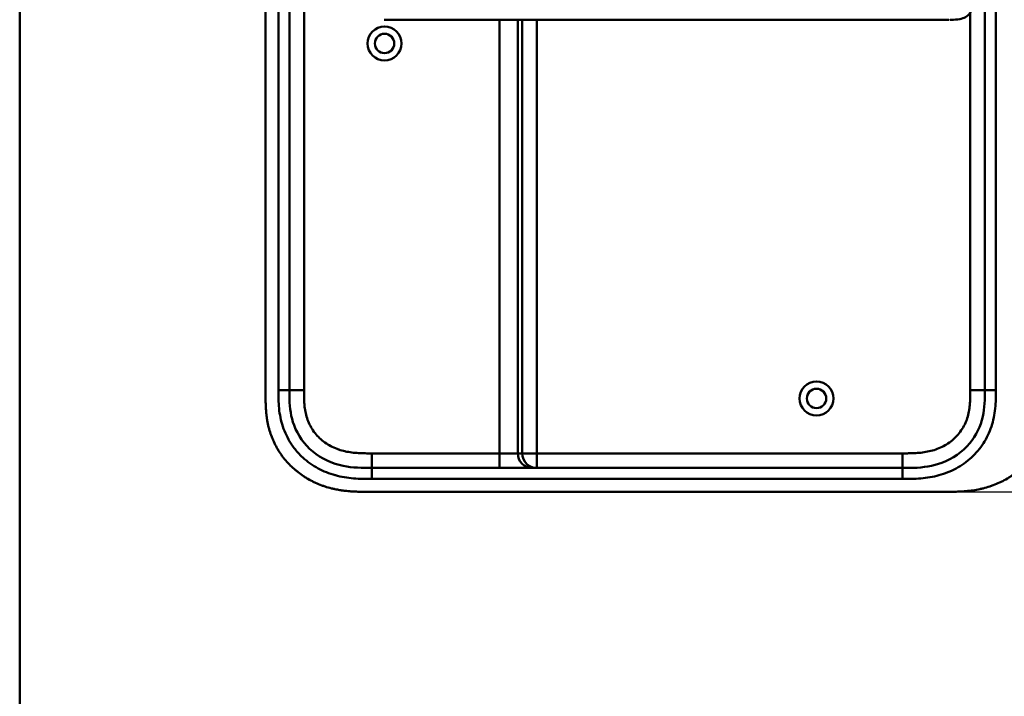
# Model space of a CAD drawing. Header units: millimetres. Extents: x 20 to 833, y 20 to 574.
# Tile 7 of 13: x 20 to 289, y 213 to 398. Entities that reach past the tile are written whole.
import ezdxf

# ---------------------------------------------------------------- set-up
doc = ezdxf.new("R2010")
doc.units = ezdxf.units.MM
doc.header["$LTSCALE"] = 2
for name, color, linetype, lineweight in [('Bemaßungen(DIN)', 7, 'Continuous', 25), ('Sichtbare Kanten(DIN)', 7, 'Continuous', 50), ('Sichtbare tangentiale Kanten(DIN)', 7, 'Continuous', 50), ('Skizziergeometrie(DIN)', 7, 'Continuous', 50)]:
    doc.layers.add(name, color=color, linetype=linetype, lineweight=lineweight)
doc.styles.add('STANDARD-DIN~0', font='arial.ttf')
doc.dimstyles.new('CAD-LAN', dxfattribs={"dimscale": 2, "dimtxt": 3.5, "dimasz": 2.5, "dimexe": 3.175, "dimexo": 0, "dimgap": 0.8, "dimtad": 1, "dimrnd": 1e-08, "dimtxsty": 'STANDARD-DIN~0', "dimcen": 0.09, "dimdle": 10, "dimclrd": 250, "dimclre": 250, "dimclrt": 250, "dimadec": 0, "dimazin": 2, "dimtfac": 1, "dimtmove": 0, "dimatfit": 3, "dimfxl": 1, "dimtolj": 1, "dimtzin": 0, "dimlwd": 25, "dimlwe": 25, "dimarcsym": 0})

# ---------------------------------------------------------------- blocks, each defined once
blk = doc.blocks.new('Ränder Standardrahmen')
at = {"layer": 'Skizziergeometrie(DIN)', "flags": 128}
blk.add_lwpolyline([(10, 10), (10, 287), (410, 287), (410, 10), (10, 10)], dxfattribs=at)
blk = doc.blocks.new('*D22')
at = {"layer": 'Bemaßungen(DIN)', "color": 250, "linetype": 'Continuous', "lineweight": 25, "true_color": 0x3f3f3f, "transparency": 16777216}
for p, q in [((273.13, 514.11), (350.77, 514.11)), ((344.42, 509.11), (344.42, 274.11)), ((273.69, 269.11), (350.77, 269.11))]:
    blk.add_line(p, q, dxfattribs=at)
at = {"layer": 'Bemaßungen(DIN)', "color": 250, "linetype": 'Continuous', "true_color": 0x3f3f3f, "transparency": 16777216}
for points in [[(343.59, 509.11), (345.26, 509.11), (344.42, 514.11)], [(343.59, 274.11), (345.26, 274.11), (344.42, 269.11)]]:
    blk.add_solid(points, dxfattribs=at)
at = {"layer": 'Defpoints', "color": 0, "linetype": 'Continuous', "transparency": 16777216}
for p in [(273.13, 514.11), (273.69, 269.11), (344.42, 269.11)]:
    blk.add_point(p, dxfattribs=at)
at = {"layer": 'Bemaßungen(DIN)', "color": 250, "linetype": 'Continuous', "lineweight": 25, "true_color": 0x3f3f3f, "transparency": 16777216, "insert": (335.68, 383.8), "char_height": 7, "attachment_point": 1, "rotation": 90, "style": 'STANDARD-DIN~0'}
blk.add_mtext('\\A1;245', dxfattribs=at)

msp = doc.modelspace()

# ---------------------------------------------------------------- linework, layer by layer
at = {"layer": 'Sichtbare Kanten(DIN)'}
for p, q in [((87.167, 487.33), (87.167, 295.899)), ((93.667, 296.899), (93.667, 486.33)), ((283.667, 486.33), (283.667, 296.899)), ((119.53, 398.111), (246.381, 398.111)), ((273.791, 398.111), (273.791, 398.111)), ((261.129, 275.614), (116.205, 275.614)), ((115.206, 269.114), (273.688, 269.114))]:
    msp.add_line(p, q, dxfattribs=at)
for centre, radius in [((119.667, 391.614), 4.65), ((119.667, 391.614), 2.65), ((237.667, 294.614), 4.65), ((237.667, 294.614), 2.65)]:
    msp.add_circle(centre, radius, dxfattribs=at)
for points, knots in [([(274.174, 428.111), (274.174, 428.111), (274.174, 428.111), (274.175, 428.111), (274.175, 428.111), (274.175, 428.111), (274.175, 428.111), (274.175, 428.111), (274.176, 428.111), (274.176, 428.111), (274.177, 428.111), (274.178, 428.111), (274.178, 428.111), (274.181, 428.111), (274.182, 428.111), (274.188, 428.111), (274.192, 428.111), (274.208, 428.111), (274.22, 428.111), (274.266, 428.111), (274.301, 428.111), (274.438, 428.111), (274.541, 428.111), (274.952, 428.108), (275.259, 428.103), (276.476, 428.044), (277.368, 427.902), (278.562, 427.3), (278.95, 427.017), (279.73, 426.198), (280.102, 425.594), (280.613, 424.313), (280.787, 423.653), (281.029, 422.262), (281.097, 421.518), (281.184, 419.738), (281.176, 418.691), (281.176, 414.996), (281.176, 412.343), (281.176, 407.758), (281.241, 405.777), (280.898, 403.075), (280.725, 402.266), (280.233, 400.905), (279.919, 400.322), (279.211, 399.436), (278.82, 399.099), (277.909, 398.561), (277.371, 398.379), (276.066, 398.129), (275.271, 398.113), (274.422, 398.111), (274.374, 398.111), (274.301, 398.111), (274.276, 398.111), (274.24, 398.111), (274.227, 398.111), (274.208, 398.111), (274.202, 398.111), (274.192, 398.111), (274.189, 398.111), (274.184, 398.111), (274.182, 398.111), (274.18, 398.111), (274.179, 398.111), (274.177, 398.111), (274.177, 398.111), (274.176, 398.111), (274.175, 398.111), (274.175, 398.111), (274.175, 398.111), (274.175, 398.111), (274.174, 398.111), (274.174, 398.111), (274.174, 398.111), (274.174, 398.111)], [0, 0, 0, 0, 0.0000252, 0.0000252, 0.0000657, 0.0000657, 0.0001082, 0.0001082, 0.0001738, 0.0001738, 0.0002867, 0.0002867, 0.0005136, 0.0005136, 0.0010499, 0.0010499, 0.0026039, 0.0026039, 0.0072616, 0.0072616, 0.0212292, 0.0212292, 0.0631285, 0.0631285, 0.1888417, 0.1888417, 0.5689951, 0.5689951, 0.7719774, 0.7719774, 1.0315425, 1.0315425, 1.2481307, 1.2481307, 1.4719729, 1.4719729, 1.7848025, 1.7848025, 2.5805266, 2.5805266, 3.160554, 3.160554, 3.4157877, 3.4157877, 3.6519695, 3.6519695, 3.8657989, 3.8657989, 4.1108827, 4.1108827, 4.4368692, 4.4368692, 4.4566519, 4.4566519, 4.4665438, 4.4665438, 4.471493, 4.471493, 4.4739733, 4.4739733, 4.4752207, 4.4752207, 4.4758524, 4.4758524, 4.4761765, 4.4761765, 4.4763467, 4.4763467, 4.476439, 4.476439, 4.4764904, 4.4764904, 4.4765188, 4.4765188, 4.4765488, 4.4765488, 4.4765488, 4.4765488]), ([(273.009, 398.111), (272.624, 398.111), (272.257, 398.111), (271.452, 398.111), (271.033, 398.111), (269.768, 398.111), (268.879, 398.111), (266.007, 398.111), (263.926, 398.111), (258.779, 398.111), (255.67, 398.111), (250.509, 398.111), (248.445, 398.111), (246.381, 398.111)], [0, 0, 0, 0, 0.1534173, 0.1534173, 0.3047718, 0.3047718, 0.5966116, 0.5966116, 1.2249955, 1.2249955, 2.1545342, 2.1545342, 2.7736042, 2.7736042, 2.7736042, 2.7736042]), ([(273.791, 398.111), (273.791, 398.111), (273.791, 398.111), (273.791, 398.111), (273.791, 398.111), (273.791, 398.111), (273.791, 398.111), (273.791, 398.111), (273.79, 398.111), (273.788, 398.111), (273.787, 398.111), (273.781, 398.111), (273.777, 398.111), (273.759, 398.111), (273.744, 398.111), (273.687, 398.111), (273.642, 398.111), (273.463, 398.111), (273.322, 398.111), (273.126, 398.111), (273.073, 398.111), (273.016, 398.111), (273.014, 398.111), (273.012, 398.111), (273.011, 398.111), (273.01, 398.111), (273.01, 398.111), (273.01, 398.111), (273.01, 398.111), (273.009, 398.111), (273.009, 398.111), (273.009, 398.111)], [0.00004605, 0.00004605, 0.00004605, 0.00004605, 0.00007374, 0.00007374, 0.00011546, 0.00011546, 0.00021806, 0.00021806, 0.00046152, 0.00046152, 0.00119141, 0.00119141, 0.00337949, 0.00337949, 0.00994164, 0.00994164, 0.02962738, 0.02962738, 0.08869945, 0.08869945, 0.11084283, 0.11084283, 0.1113618, 0.1113618, 0.11175126, 0.11175126, 0.11179812, 0.11179812, 0.11181175, 0.11181175, 0.11182181, 0.11182181, 0.11182181, 0.11182181]), ([(87.167, 295.899), (87.167, 295.6), (87.167, 295.001), (87.173, 294.248), (87.185, 293.491), (87.203, 292.883), (87.237, 292.12), (87.275, 291.508), (87.35, 290.59), (87.452, 289.67), (87.663, 288.292), (87.918, 287.075), (88.325, 285.572), (88.725, 284.389), (89.317, 282.945), (89.863, 281.82), (90.633, 280.462), (91.318, 279.417), (92.252, 278.167), (93.06, 277.216), (94.141, 276.092), (95.058, 275.248), (96.266, 274.265), (97.277, 273.536), (98.592, 272.703), (99.681, 272.1), (101.083, 271.427), (102.233, 270.954), (103.7, 270.445), (104.893, 270.104), (106.25, 269.791), (107.161, 269.621), (108.076, 269.48), (108.687, 269.4), (109.45, 269.317), (110.061, 269.262), (110.824, 269.208), (111.433, 269.175), (112.346, 269.14), (113.557, 269.115), (114.608, 269.114), (115.206, 269.114)], [0.00000945, 0.00000945, 0.00000945, 0.00000945, 0.02084254, 0.04167563, 0.05209218, 0.07292527, 0.08334182, 0.10417491, 0.11459146, 0.14584109, 0.16667419, 0.20834037, 0.22917346, 0.27083965, 0.29167274, 0.33333892, 0.35417201, 0.3958382, 0.41667129, 0.45833747, 0.47917057, 0.52083675, 0.54166984, 0.58333603, 0.60416912, 0.6458353, 0.66666839, 0.70833458, 0.72916767, 0.77083385, 0.79166695, 0.82291658, 0.83333313, 0.85416622, 0.86458277, 0.88541586, 0.89583241, 0.9166655, 0.92708204, 0.95833168, 0.99999787, 0.99999787, 0.99999787, 0.99999787]), ([(116.205, 275.614), (113.574, 275.614), (110.931, 275.664), (108.409, 276.184), (105.339, 276.816), (102.415, 278.135), (100.033, 280.115), (97.724, 282.034), (95.965, 284.542), (94.948, 287.272), (94.097, 289.553), (93.767, 291.989), (93.692, 294.45), (93.668, 295.267), (93.667, 296.085), (93.667, 296.899)], [-3.5878944, -3.5878944, -3.5878944, -3.5878944, -2.8265881, -2.8265881, -2.8265881, -1.8995162, -1.8995162, -1.8995162, -1.000631, -1.000631, -1.000631, -0.2492213, -0.2492213, -0.2492213, 0, 0, 0, 0]), ([(283.667, 296.899), (283.667, 294.475), (283.618, 292.015), (283.095, 289.673), (282.504, 287.027), (281.322, 284.498), (279.547, 282.361), (277.559, 279.964), (274.869, 278.115), (271.898, 277.025), (269.456, 276.129), (266.84, 275.75), (264.179, 275.653), (263.166, 275.615), (262.146, 275.614), (261.129, 275.614)], [-3.5878945, -3.5878945, -3.5878945, -3.5878945, -2.8454091, -2.8454091, -2.8454091, -2.0068747, -2.0068747, -2.0068747, -1.0669607, -1.0669607, -1.0669607, -0.2943581, -0.2943581, -0.2943581, 0, 0, 0, 0]), ([(273.688, 269.114), (274.098, 269.115), (275.111, 269.119), (276.438, 269.151), (277.965, 269.232), (279.194, 269.34), (280.734, 269.543), (281.966, 269.762), (283.498, 270.118), (284.714, 270.469), (286.213, 270.996), (287.391, 271.488), (288.828, 272.192), (289.946, 272.824), (291.293, 273.698), (292.327, 274.463), (293.555, 275.495), (294.483, 276.379), (295.568, 277.549), (296.371, 278.534), (297.29, 279.819), (297.955, 280.886), (298.694, 282.259), (299.21, 283.386), (299.762, 284.819), (300.13, 285.983), (300.501, 287.449), (300.729, 288.628), (300.938, 290.102), (301.048, 291.278), (301.131, 292.739), (301.167, 294.188), (301.167, 295.331), (301.167, 295.899)], [0.01304212, 0.01304212, 0.01304212, 0.01304212, 0.04166717, 0.08333381, 0.10416714, 0.14583378, 0.1666671, 0.20833375, 0.22916707, 0.27083371, 0.29166704, 0.33333368, 0.354167, 0.39583365, 0.41666697, 0.45833362, 0.47916694, 0.52083358, 0.54166691, 0.58333355, 0.60416687, 0.64583352, 0.66666684, 0.70833349, 0.72916681, 0.77083345, 0.79166678, 0.83333342, 0.85416674, 0.89583339, 0.91666671, 0.95833335, 0.99999585, 0.99999585, 0.99999585, 0.99999585])]:
    msp.add_open_spline(points, degree=3, knots=knots, dxfattribs=at)
msp.add_open_spline([(274.157, 398.111), (274.163, 398.111), (274.168, 398.111), (274.174, 398.111)], degree=3, dxfattribs=at)
at = {"layer": 'Sichtbare tangentiale Kanten(DIN)'}
for p, q in [((97.667, 486.33), (97.667, 296.899)), ((151.093, 279.614), (151.093, 398.111)), ((156.074, 398.111), (156.074, 279.614)), ((157.28, 279.614), (157.28, 398.111)), ((161.264, 398.111), (161.264, 279.614)), ((279.667, 296.899), (279.667, 400.013)), ((93.667, 296.899), (90.667, 296.899)), ((97.667, 296.899), (93.667, 296.899)), ((279.667, 296.899), (283.667, 296.899)), ((286.667, 296.899), (283.667, 296.899)), ((116.204, 279.614), (151.093, 279.614)), ((116.204, 279.614), (116.204, 275.614)), ((151.093, 275.614), (151.093, 279.614)), ((151.093, 279.614), (156.074, 279.614)), ((156.074, 279.614), (157.28, 279.614)), ((157.28, 279.614), (161.264, 279.614)), ((161.264, 279.614), (261.149, 279.614)), ((161.264, 275.614), (161.264, 279.614)), ((261.149, 279.614), (261.149, 275.614)), ((116.205, 275.614), (116.205, 272.614)), ((261.129, 275.614), (261.129, 272.615))]:
    msp.add_line(p, q, dxfattribs=at)
for points in [[(90.667, 486.33), (90.667, 423.186), (90.667, 360.043), (90.667, 296.899)], [(286.667, 296.899), (286.667, 360.042), (286.667, 423.186), (286.667, 486.33)], [(160.058, 275.614), (157.858, 275.614), (156.074, 277.405), (156.074, 279.614)], [(157.28, 279.614), (157.28, 277.405), (159.064, 275.614), (161.264, 275.614)], [(116.205, 272.614), (164.513, 272.614), (212.821, 272.614), (261.129, 272.615)]]:
    msp.add_open_spline(points, degree=3, dxfattribs=at)
for points, knots in [([(90.667, 296.899), (90.667, 296.779), (90.667, 296.66), (90.667, 296.44), (90.667, 296.34), (90.668, 296.14), (90.668, 296.041), (90.671, 295.441), (90.677, 294.941), (90.691, 294.441)], [60.49845366, 60.49845366, 60.49845366, 60.49845366, 60.53427733, 60.53427733, 60.56427219, 60.56427219, 60.59426706, 60.59426706, 60.74424136, 60.74424136, 60.74424136, 60.74424136]), ([(97.667, 296.899), (97.667, 296.663), (97.667, 296.428), (97.667, 296.193), (97.668, 296.049), (97.669, 295.905), (97.67, 295.762), (97.67, 295.69), (97.671, 295.618), (97.671, 295.546), (97.673, 295.402), (97.675, 295.259), (97.677, 295.115), (97.679, 295.039), (97.68, 294.962), (97.682, 294.886), (97.684, 294.81), (97.686, 294.734), (97.688, 294.658), (97.692, 294.505), (97.697, 294.353), (97.704, 294.195), (97.716, 293.887), (97.732, 293.593), (97.754, 293.288), (97.755, 293.281), (97.756, 293.273), (97.756, 293.266), (97.802, 292.649), (97.868, 292.06), (97.964, 291.471), (97.966, 291.462), (97.967, 291.453), (97.968, 291.444), (98.067, 290.85), (98.195, 290.263), (98.361, 289.685), (98.363, 289.681), (98.364, 289.677), (98.365, 289.673), (98.534, 289.085), (98.744, 288.501), (98.991, 287.942), (99.24, 287.378), (99.534, 286.824), (99.863, 286.299), (100.194, 285.771), (100.567, 285.263), (100.971, 284.789), (101.376, 284.313), (101.82, 283.862), (102.289, 283.448), (102.757, 283.035), (103.256, 282.654), (103.777, 282.309), (104.297, 281.964), (104.841, 281.654), (105.4, 281.381), (105.959, 281.109), (106.54, 280.87), (107.127, 280.669), (107.13, 280.668), (107.133, 280.666), (107.137, 280.665), (107.716, 280.467), (108.313, 280.301), (108.912, 280.167), (108.917, 280.166), (108.923, 280.164), (108.928, 280.163), (109.517, 280.032), (110.11, 279.931), (110.71, 279.853), (110.719, 279.852), (110.728, 279.851), (110.738, 279.85), (111.331, 279.774), (111.918, 279.722), (112.536, 279.686), (112.543, 279.686), (112.551, 279.685), (112.558, 279.685), (112.863, 279.667), (113.158, 279.654), (113.459, 279.644), (113.769, 279.634), (114.077, 279.628), (114.385, 279.623), (114.994, 279.614), (115.599, 279.614), (116.204, 279.614)], [0, 0, 0, 0, 0.0705873, 0.0705873, 0.0705873, 0.1137179, 0.1137179, 0.1137179, 0.1352831, 0.1352831, 0.1352831, 0.1784136, 0.1784136, 0.1784136, 0.2012726, 0.2012726, 0.2012726, 0.2241316, 0.2241316, 0.2241316, 0.2698495, 0.2698495, 0.2698495, 0.3590927, 0.3590927, 0.3590927, 0.3612854, 0.3612854, 0.3612854, 0.5416288, 0.5416288, 0.5416288, 0.5443466, 0.5443466, 0.5443466, 0.7261398, 0.7261398, 0.7261398, 0.7274618, 0.7274618, 0.7274618, 0.9125406, 0.9125406, 0.9125406, 1.0993955, 1.0993955, 1.0993955, 1.287363, 1.287363, 1.287363, 1.4757635, 1.4757635, 1.4757635, 1.6635531, 1.6635531, 1.6635531, 1.8510157, 1.8510157, 1.8510157, 2.0384148, 2.0384148, 2.0384148, 2.039499, 2.039499, 2.039499, 2.2246161, 2.2246161, 2.2246161, 2.2262652, 2.2262652, 2.2262652, 2.4084074, 2.4084074, 2.4084074, 2.4112205, 2.4112205, 2.4112205, 2.5912707, 2.5912707, 2.5912707, 2.5934316, 2.5934316, 2.5934316, 2.6826872, 2.6826872, 2.6826872, 2.7744645, 2.7744645, 2.7744645, 2.9560325, 2.9560325, 2.9560325, 2.9560325]), ([(261.129, 272.615), (261.344, 272.615), (261.559, 272.615), (261.775, 272.615), (261.976, 272.615), (262.178, 272.616), (262.38, 272.617), (262.481, 272.618), (262.581, 272.619), (262.682, 272.619), (262.978, 272.622), (263.273, 272.627), (263.59, 272.634), (263.598, 272.634), (263.605, 272.635), (263.613, 272.635), (264.5, 272.655), (265.297, 272.694), (266.105, 272.761), (266.119, 272.762), (266.134, 272.764), (266.149, 272.765), (266.969, 272.834), (267.798, 272.936), (268.621, 273.075), (268.629, 273.076), (268.637, 273.078), (268.645, 273.079), (269.472, 273.22), (270.293, 273.399), (271.103, 273.623), (271.11, 273.624), (271.116, 273.626), (271.122, 273.628), (272.755, 274.079), (274.351, 274.714), (275.825, 275.513), (277.31, 276.318), (278.723, 277.319), (279.971, 278.464), (281.22, 279.61), (282.345, 280.94), (283.259, 282.355), (284.169, 283.765), (284.914, 285.326), (285.447, 286.933), (285.449, 286.937), (285.45, 286.94), (285.451, 286.944), (285.715, 287.741), (285.931, 288.56), (286.101, 289.383), (286.103, 289.39), (286.104, 289.397), (286.105, 289.404), (286.274, 290.224), (286.397, 291.055), (286.482, 291.878), (286.483, 291.892), (286.485, 291.906), (286.486, 291.92), (286.569, 292.729), (286.616, 293.533), (286.642, 294.401), (286.642, 294.414), (286.642, 294.428), (286.643, 294.441), (286.667, 295.286), (286.667, 296.092), (286.667, 296.899)], [79.0507351, 79.0507351, 79.0507351, 79.0507351, 79.115326, 79.115326, 79.115326, 79.175852, 79.175852, 79.175852, 79.206115, 79.206115, 79.206115, 79.2947699, 79.2947699, 79.2947699, 79.2969041, 79.2969041, 79.2969041, 79.5442558, 79.5442558, 79.5442558, 79.5487575, 79.5487575, 79.5487575, 79.8000755, 79.8000755, 79.8000755, 79.8025259, 79.8025259, 79.8025259, 80.0549623, 80.0549623, 80.0549623, 80.056924, 80.056924, 80.056924, 80.5656653, 80.5656653, 80.5656653, 81.0782231, 81.0782231, 81.0782231, 81.5913866, 81.5913866, 81.5913866, 82.1026454, 82.1026454, 82.1026454, 82.1037871, 82.1037871, 82.1037871, 82.3575184, 82.3575184, 82.3575184, 82.3596398, 82.3596398, 82.3596398, 82.6121592, 82.6121592, 82.6121592, 82.6164541, 82.6164541, 82.6164541, 82.8648963, 82.8648963, 82.8648963, 82.8687085, 82.8687085, 82.8687085, 83.1106796, 83.1106796, 83.1106796, 83.1106796]), ([(261.149, 279.614), (261.383, 279.614), (261.617, 279.614), (261.851, 279.615), (261.927, 279.615), (262.002, 279.615), (262.078, 279.615), (262.153, 279.616), (262.228, 279.616), (262.304, 279.617), (262.454, 279.618), (262.605, 279.619), (262.756, 279.62), (262.831, 279.621), (262.907, 279.622), (262.982, 279.624), (263.134, 279.626), (263.286, 279.629), (263.438, 279.632), (263.515, 279.634), (263.591, 279.636), (263.667, 279.638), (264.04, 279.649), (264.424, 279.664), (264.807, 279.687), (264.814, 279.687), (264.821, 279.687), (264.829, 279.688), (265.445, 279.724), (266.033, 279.777), (266.625, 279.853), (266.634, 279.855), (266.643, 279.856), (266.653, 279.857), (267.252, 279.935), (267.844, 280.037), (268.432, 280.169), (268.438, 280.17), (268.443, 280.171), (268.448, 280.173), (269.047, 280.308), (269.642, 280.474), (270.221, 280.673), (270.224, 280.675), (270.227, 280.676), (270.231, 280.677), (270.816, 280.879), (271.396, 281.118), (271.954, 281.391), (272.512, 281.664), (273.055, 281.975), (273.574, 282.32), (274.093, 282.665), (274.59, 283.046), (275.056, 283.458), (275.525, 283.873), (275.969, 284.324), (276.373, 284.801), (276.777, 285.275), (277.149, 285.783), (277.479, 286.311), (277.807, 286.835), (278.099, 287.389), (278.348, 287.953), (278.594, 288.511), (278.803, 289.094), (278.971, 289.681), (278.973, 289.686), (278.974, 289.69), (278.975, 289.694), (279.14, 290.271), (279.269, 290.858), (279.367, 291.451), (279.368, 291.46), (279.369, 291.469), (279.371, 291.477), (279.467, 292.066), (279.533, 292.654), (279.578, 293.27), (279.579, 293.278), (279.579, 293.285), (279.58, 293.293), (279.602, 293.597), (279.618, 293.89), (279.63, 294.191), (279.643, 294.501), (279.651, 294.809), (279.657, 295.117), (279.667, 295.713), (279.667, 296.306), (279.667, 296.899)], [0, 0, 0, 0, 0.0702177, 0.0702177, 0.0702177, 0.0928319, 0.0928319, 0.0928319, 0.1154462, 0.1154462, 0.1154462, 0.1606746, 0.1606746, 0.1606746, 0.1832888, 0.1832888, 0.1832888, 0.228941, 0.228941, 0.228941, 0.251767, 0.251767, 0.251767, 0.363762, 0.363762, 0.363762, 0.3658973, 0.3658973, 0.3658973, 0.5457808, 0.5457808, 0.5457808, 0.5485663, 0.5485663, 0.5485663, 0.730533, 0.730533, 0.730533, 0.7321671, 0.7321671, 0.7321671, 0.9170852, 0.9170852, 0.9170852, 0.9181595, 0.9181595, 0.9181595, 1.1053408, 1.1053408, 1.1053408, 1.2925833, 1.2925833, 1.2925833, 1.479843, 1.479843, 1.479843, 1.6683162, 1.6683162, 1.6683162, 1.8560489, 1.8560489, 1.8560489, 2.0426703, 2.0426703, 2.0426703, 2.2275204, 2.2275204, 2.2275204, 2.2288442, 2.2288442, 2.2288442, 2.4104084, 2.4104084, 2.4104084, 2.4131251, 2.4131251, 2.4131251, 2.5932379, 2.5932379, 2.5932379, 2.5954285, 2.5954285, 2.5954285, 2.684558, 2.684558, 2.684558, 2.7762862, 2.7762862, 2.7762862, 2.9540743, 2.9540743, 2.9540743, 2.9540743]), ([(90.691, 294.441), (90.717, 293.534), (90.765, 292.729), (90.848, 291.92), (90.849, 291.906), (90.85, 291.892), (90.852, 291.878), (90.937, 291.055), (91.06, 290.224), (91.229, 289.404), (91.23, 289.397), (91.231, 289.39), (91.233, 289.384), (91.402, 288.56), (91.619, 287.741), (91.883, 286.944), (91.884, 286.94), (91.885, 286.937), (91.886, 286.933), (92.42, 285.326), (93.165, 283.764), (94.075, 282.354), (94.637, 281.485), (95.277, 280.647), (95.979, 279.864)], [60.7442414, 60.7442414, 60.7442414, 60.7442414, 60.9926868, 60.9926868, 60.9926868, 60.9969826, 60.9969826, 60.9969826, 61.2495144, 61.2495144, 61.2495144, 61.2516357, 61.2516357, 61.2516357, 61.5053772, 61.5053772, 61.5053772, 61.5065193, 61.5065193, 61.5065193, 62.0178341, 62.0178341, 62.0178341, 62.3330097, 62.3330097, 62.3330097, 62.3330097]), ([(95.979, 279.864), (96.419, 279.373), (96.884, 278.904), (97.363, 278.464), (98.609, 277.321), (100.023, 276.319), (101.509, 275.513), (102.983, 274.714), (104.579, 274.079), (106.212, 273.628), (106.218, 273.626), (106.224, 273.624), (106.231, 273.623), (107.041, 273.399), (107.862, 273.22), (108.689, 273.079), (108.697, 273.078), (108.705, 273.076), (108.713, 273.075), (109.536, 272.936), (110.364, 272.834), (111.185, 272.765), (111.2, 272.764), (111.215, 272.762), (111.229, 272.761), (112.037, 272.694), (112.834, 272.656), (113.701, 272.635), (113.715, 272.635), (113.73, 272.634), (113.744, 272.634), (114.592, 272.614), (115.398, 272.614), (116.205, 272.614)], [62.3330097, 62.3330097, 62.3330097, 62.3330097, 62.5305174, 62.5305174, 62.5305174, 63.0434936, 63.0434936, 63.0434936, 63.5522372, 63.5522372, 63.5522372, 63.5542072, 63.5542072, 63.5542072, 63.806635, 63.806635, 63.806635, 63.8090669, 63.8090669, 63.8090669, 64.0604029, 64.0604029, 64.0604029, 64.0649103, 64.0649103, 64.0649103, 64.312256, 64.312256, 64.312256, 64.3163273, 64.3163273, 64.3163273, 64.5584117, 64.5584117, 64.5584117, 64.5584117])]:
    msp.add_open_spline(points, degree=3, knots=knots, dxfattribs=at)

# ---------------------------------------------------------------- block references
at = {"xscale": 2, "yscale": 2, "zscale": 2}
msp.add_blockref('Ränder Standardrahmen', (0, 0), dxfattribs=at)

# ---------------------------------------------------------------- dimensions: what is measured, and where the dimension line sits
at = {"layer": 'Bemaßungen(DIN)', "color": 250, "linetype": 'Continuous', "lineweight": 25, "true_color": 0x3f3f3f}
dim = msp.add_linear_dim(base=(344.425, 269.114), p1=(273.128, 514.114), p2=(273.688, 269.114), angle=90, dimstyle='CAD-LAN', override={"dimgap": 0.8, "dimdec": 2, "dimtol": 0, "dimlim": 0, "dimtp": 0, "dimtm": 0, "dimtdec": 2, "dimtofl": 0, "dimatfit": 1}, dxfattribs=at)
dim.commit()
dim.dimension.update_dxf_attribs({"geometry": '*D22', "text_midpoint": (344.425, 391.614), "dimtype": 160})

doc.saveas('drawing.dxf')
